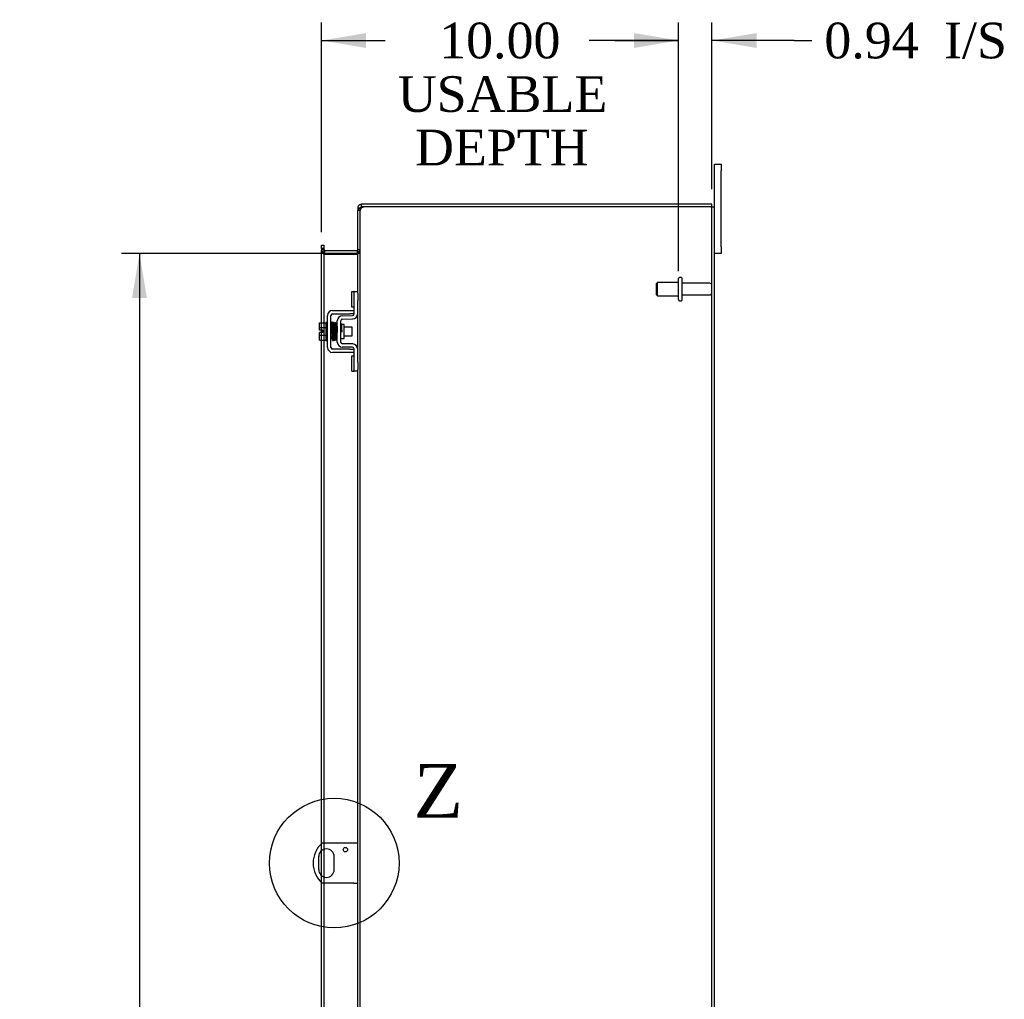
# Model space of a CAD drawing. Header units: inches. Extents: x 23 to 236, y 4 to 158.
# Tile 6 of 9: x 141 to 169, y 77 to 105. Entities that reach past the tile are written whole.
import ezdxf
from ezdxf.enums import TextEntityAlignment as Align
from ezdxf.lldxf.tags import DXFTag

# ---------------------------------------------------------------- set-up
doc = ezdxf.new("R2010")
doc.units = ezdxf.units.IN
doc.header["$MEASUREMENT"] = 0
doc.layers.get('0').update_dxf_attribs({"linetype": 'CONTINUOUS'})
for name, color, linetype in [('COM40153-1', 7, 'CONTINUOUS'), ('COM42667', 7, 'CONTINUOUS'), ('COM42780', 7, 'CONTINUOUS'), ('COM48456', 7, 'CONTINUOUS'), ('COM70236-2', 7, 'CONTINUOUS'), ('DEFAULT', 7, 'CONTINUOUS'), ('FET07710', 7, 'CONTINUOUS'), ('SCC19011', 7, 'CONTINUOUS'), ('SPR20265', 7, 'CONTINUOUS'), ('STD26094', 7, 'CONTINUOUS'), ('WAF25035', 7, 'CONTINUOUS')]:
    doc.layers.add(name, color=color, linetype=linetype)
doc.styles.add('SEACAD_TIMES_NEW_ROMAN', font='times.ttf')
tags = doc.linetypes.add('CENTER2', pattern=[1.125, 0.75, -0.125, 0.125, -0.125]).pattern_tags.tags
tags[10:11] = [DXFTag(74, 4), DXFTag(75, 0), DXFTag(340, '0'), DXFTag(46, 0.0), DXFTag(50, 0.0), DXFTag(44, 0.0), DXFTag(45, 0.0)]
tags[8:9] = [DXFTag(74, 4), DXFTag(75, 0), DXFTag(340, '0'), DXFTag(46, 0.0), DXFTag(50, 0.0), DXFTag(44, 0.0), DXFTag(45, 0.0)]
tags[6:7] = [DXFTag(74, 4), DXFTag(75, 0), DXFTag(340, '0'), DXFTag(46, 0.0), DXFTag(50, 0.0), DXFTag(44, 0.0), DXFTag(45, 0.0)]
tags[4:5] = [DXFTag(74, 4), DXFTag(75, 0), DXFTag(340, '0'), DXFTag(46, 0.0), DXFTag(50, 0.0), DXFTag(44, 0.0), DXFTag(45, 0.0)]

# ---------------------------------------------------------------- blocks, each defined once
blk = doc.blocks.new('GDIMGGROUP13')
at = {"layer": 'DEFAULT', "linetype": 'Continuous'}
for points in [[(150.822, 104.523), (149.572, 104.315), (150.822, 104.106)], [(158.326, 104.523), (158.326, 104.106), (159.576, 104.315)]]:
    blk.add_hatch(color=136, dxfattribs=at).paths.add_polyline_path(points)
at = {"layer": 'DEFAULT', "color": 136, "linetype": 'Continuous'}
for p, q in [((149.572, 98.944), (149.572, 104.815)), ((159.576, 97.849), (159.576, 104.815)), ((149.572, 104.315), (151.357, 104.315)), ((157.791, 104.315), (159.576, 104.315))]:
    blk.add_line(p, q, dxfattribs=at)
at = {"layer": 'DEFAULT', "color": 136, "linetype": 'Continuous', "style": 'SEACAD_TIMES_NEW_ROMAN'}
for s, p in [('10.00', (152.868, 104.815)), ('USABLE', (151.707, 103.315)), ('DEPTH', (152.192, 101.815))]:
    blk.add_text(s, height=1, dxfattribs=at).set_placement(p, align=Align.TOP_LEFT)
blk = doc.blocks.new('GDIMGGROUP20')
at = {"layer": 'DEFAULT', "linetype": 'Continuous'}
for points in [[(144.261, 97.099), (144.678, 97.099), (144.47, 98.349)], [(144.261, 54.349), (144.47, 53.099), (144.678, 54.349)]]:
    blk.add_hatch(color=136, dxfattribs=at).paths.add_polyline_path(points)
at = {"layer": 'DEFAULT', "color": 136, "linetype": 'Continuous'}
for p, q in [((149.614, 98.349), (143.97, 98.349)), ((144.47, 98.349), (144.47, 77.163)), ((144.47, 73.636), (144.47, 53.099)), ((149.18, 53.099), (143.97, 53.099))]:
    blk.add_line(p, q, dxfattribs=at)
at = {"layer": 'DEFAULT', "color": 136, "linetype": 'Continuous', "style": 'SEACAD_TIMES_NEW_ROMAN'}
for s, p in [('45.25', (142.763, 76.813)), ('OPENING ', (141.034, 75.313))]:
    blk.add_text(s, height=1, dxfattribs=at).set_placement(p, align=Align.TOP_LEFT)
blk = doc.blocks.new('SE1')
at = {"color": 136, "linetype": 'Continuous', "style": 'SEACAD_TIMES_NEW_ROMAN'}
blk.add_text('Z', height=1.5, dxfattribs=at).set_placement((152.152, 84.037), align=Align.TOP_LEFT)
blk = doc.blocks.new('SE')
at = {"layer": 'DEFAULT', "color": 7, "linetype": 'CENTER2'}
blk.add_circle((149.928, 81.264), 1.815, dxfattribs=at)
at = {"layer": 'DEFAULT'}
blk.add_blockref('SE1', (0, 0), dxfattribs=at)
blk = doc.blocks.new('GDIMGGROUP29')
at = {"layer": 'DEFAULT', "linetype": 'Continuous'}
for points in [[(158.326, 104.523), (158.326, 104.106), (159.576, 104.315)], [(161.763, 104.523), (160.513, 104.315), (161.763, 104.106)]]:
    blk.add_hatch(color=136, dxfattribs=at).paths.add_polyline_path(points)
at = {"layer": 'DEFAULT', "color": 136, "linetype": 'Continuous'}
for p, q in [((159.576, 97.849), (159.576, 104.815)), ((160.513, 100.152), (160.513, 104.815)), ((159.576, 104.315), (157.076, 104.315)), ((162.813, 104.315), (160.513, 104.315)), ((162.813, 104.315), (163.313, 104.315))]:
    blk.add_line(p, q, dxfattribs=at)
at = {"layer": 'DEFAULT', "color": 136, "linetype": 'Continuous', "style": 'SEACAD_TIMES_NEW_ROMAN'}
for s, p in [('I/S', (167.017, 104.815)), ('0.94', (163.663, 104.815))]:
    blk.add_text(s, height=1, dxfattribs=at).set_placement(p, align=Align.TOP_LEFT)

msp = doc.modelspace()

# ---------------------------------------------------------------- linework, layer by layer
at = {"layer": 'COM40153-1', "color": 7}
for p, q in [((150.477, 81.826), (149.589, 81.826)), ((150.585, 81.826), (150.477, 81.826)), ((149.491, 81.445), (149.491, 81.082)), ((149.928, 81.082), (149.928, 81.445)), ((150.477, 80.701), (149.589, 80.701)), ((150.477, 80.701), (150.585, 80.701))]:
    msp.add_line(p, q, dxfattribs=at)
msp.add_circle((150.241, 81.639), 0.0625, dxfattribs=at)
for centre, radius, start, end in [((150.085, 81.264), 0.75, 131.4096, 228.5904), ((149.71, 81.445), 0.218, 0, 180), ((149.71, 81.082), 0.218, 180, 0)]:
    msp.add_arc(centre, radius, start, end, dxfattribs=at)
at = {"layer": 'COM42667', "color": 7}
for p, q in [((149.739, 95.716), (149.739, 96.607)), ((149.834, 95.716), (149.834, 96.607)), ((149.882, 96.75), (150.365, 96.75)), ((149.882, 96.655), (150.365, 96.655)), ((150.365, 96.75), (150.49, 96.75)), ((150.49, 96.655), (150.365, 96.655)), ((150.365, 95.668), (149.882, 95.668)), ((150.365, 95.573), (149.882, 95.573)), ((150.365, 95.668), (150.49, 95.668)), ((150.49, 95.573), (150.365, 95.573))]:
    msp.add_line(p, q, dxfattribs=at)
for centre, radius, start, end in [((149.882, 96.607), 0.143, 90, 180), ((149.882, 96.607), 0.048, 90, 180), ((149.882, 95.716), 0.143, 180, 270), ((149.882, 95.716), 0.048, 180, 270)]:
    msp.add_arc(centre, radius, start, end, dxfattribs=at)
at = {"layer": 'COM42780', "color": 7}
for p, q in [((150.425, 96.84), (150.425, 97.277)), ((150.425, 97.277), (150.476, 97.277)), ((150.49, 97.277), (150.476, 97.277)), ((150.49, 97.027), (150.49, 97.277)), ((150.49, 97.277), (150.585, 97.277)), ((150.585, 97.23), (150.585, 97.027)), ((150.49, 96.655), (150.49, 97.027)), ((150.585, 96.655), (150.585, 97.027)), ((150.153, 96.602), (150.443, 96.607)), ((150.476, 96.84), (150.425, 96.84)), ((150.476, 96.84), (150.49, 96.84)), ((150.013, 95.865), (150.013, 96.459)), ((150.108, 95.865), (150.108, 96.459)), ((150.203, 96.357), (150.136, 96.357)), ((150.155, 96.507), (150.444, 96.512)), ((150.203, 95.967), (150.203, 96.357)), ((150.108, 95.967), (150.203, 95.967)), ((150.444, 95.812), (150.155, 95.817)), ((150.443, 95.717), (150.153, 95.722)), ((150.425, 95.046), (150.425, 95.483)), ((150.425, 95.483), (150.476, 95.483)), ((150.49, 95.483), (150.476, 95.483)), ((150.49, 95.296), (150.49, 95.669)), ((150.585, 95.296), (150.585, 95.669)), ((150.49, 95.046), (150.49, 95.296)), ((150.585, 95.296), (150.585, 95.093)), ((150.425, 95.046), (150.476, 95.046)), ((150.476, 95.046), (150.49, 95.046)), ((150.585, 95.046), (150.49, 95.046))]:
    msp.add_line(p, q, dxfattribs=at)
for centre, radius, start, end in [((150.156, 96.459), 0.143, 91, 180), ((150.442, 96.655), 0.048, 271, 0), ((150.442, 96.655), 0.143, 271, 0), ((150.156, 96.459), 0.048, 91, 180), ((150.156, 95.865), 0.143, 180, 269), ((150.156, 95.865), 0.048, 180, 269), ((150.442, 95.669), 0.143, 0, 89), ((150.442, 95.669), 0.048, 0, 89)]:
    msp.add_arc(centre, radius, start, end, dxfattribs=at)
at = {"layer": 'COM48456', "color": 7}
for p, q in [((160.477, 99.652), (150.811, 99.652)), ((160.477, 99.652), (160.585, 99.652)), ((160.513, 51.796), (160.513, 99.652)), ((160.585, 51.796), (160.585, 99.652)), ((150.657, 99.547), (150.585, 99.547)), ((150.585, 97.23), (150.585, 99.547)), ((150.657, 99.547), (150.663, 99.579)), ((150.657, 51.901), (150.657, 99.547)), ((149.572, 98.484), (149.572, 98.444)), ((149.644, 98.484), (149.572, 98.484)), ((149.572, 96.403), (149.572, 98.444)), ((149.644, 98.409), (149.572, 98.409)), ((149.668, 98.324), (149.643, 98.324)), ((149.644, 98.444), (149.644, 98.484)), ((149.644, 96.403), (149.644, 98.444)), ((149.668, 98.324), (149.68, 98.324)), ((149.68, 98.324), (150.549, 98.324)), ((150.549, 98.324), (150.559, 98.324)), ((150.559, 98.324), (150.579, 98.324)), ((150.585, 98.398), (150.657, 98.398)), ((150.585, 95.669), (150.585, 96.655)), ((149.572, 96.196), (149.572, 96.403)), ((149.644, 95.921), (149.644, 96.403)), ((149.572, 96.128), (149.572, 96.196)), ((149.572, 95.921), (149.572, 96.128)), ((149.572, 81.811), (149.572, 95.921)), ((149.644, 81.826), (149.644, 95.921)), ((150.585, 76.792), (150.585, 95.093)), ((149.572, 81.615), (149.572, 81.811)), ((149.644, 81.653), (149.644, 81.826)), ((149.572, 80.913), (149.572, 81.615)), ((149.644, 80.874), (149.644, 81.653)), ((149.572, 80.717), (149.572, 80.913)), ((149.644, 80.701), (149.644, 80.874)), ((149.572, 75.965), (149.572, 80.717)), ((149.644, 75.965), (149.644, 80.701))]:
    msp.add_line(p, q, dxfattribs=at)
for centre, radius, start, end in [((150.738, 99.408), 0.219, 101.9345, 128.5283), ((150.753, 99.547), 0.0962, 128.8912, 160.5605), ((150.811, 99.402), 0.25, 90, 118.1546), ((150.632, 99.543), 0.0474, 129.5351, 175.4044), ((149.832, 98.416), 0.189, 182.2399, 209.1867), ((150.443, 98.406), 0.142, 324.6894, 356.6558)]:
    msp.add_arc(centre, radius, start, end, dxfattribs=at)
for points in [[(149.572, 98.409), (149.572, 98.401), (149.574, 98.394), (149.58, 98.38), (149.585, 98.373), (149.598, 98.359), (149.606, 98.352), (149.623, 98.338), (149.633, 98.331), (149.643, 98.324)], [(150.579, 98.324), (150.59, 98.33), (150.601, 98.336), (150.62, 98.349), (150.628, 98.355), (150.642, 98.367), (150.648, 98.373), (150.655, 98.386), (150.657, 98.392), (150.657, 98.398)]]:
    msp.add_open_spline(points, degree=3, knots=[0, 0, 0, 0, 0.25, 0.25, 0.5, 0.5, 0.75, 0.75, 1, 1, 1, 1], dxfattribs=at)
at = {"layer": 'COM70236-2', "color": 7}
for p, q in [((150.585, 99.616), (150.585, 99.547)), ((150.657, 99.616), (150.585, 99.616)), ((150.663, 99.635), (150.657, 99.616)), ((150.657, 99.616), (150.657, 99.547)), ((150.693, 99.652), (150.693, 99.724)), ((150.811, 99.724), (150.693, 99.724)), ((150.811, 99.652), (150.693, 99.652)), ((160.513, 99.724), (150.811, 99.724)), ((160.513, 99.652), (160.513, 99.724)), ((149.572, 98.579), (149.644, 98.579)), ((149.572, 98.508), (149.572, 98.579)), ((149.644, 98.508), (149.644, 98.579)), ((149.572, 98.484), (149.572, 98.508)), ((149.644, 98.457), (149.572, 98.457)), ((149.649, 98.372), (149.643, 98.355)), ((149.644, 98.484), (149.644, 98.508)), ((149.668, 98.423), (149.649, 98.372)), ((150.549, 98.421), (149.68, 98.421)), ((150.549, 98.349), (149.68, 98.349)), ((150.559, 98.422), (150.577, 98.36)), ((150.577, 98.36), (150.579, 98.353)), ((150.585, 98.457), (150.657, 98.457))]:
    msp.add_line(p, q, dxfattribs=at)
for centre, radius, start, end in [((150.693, 99.616), 0.108, 147.3569, 180), ((150.693, 99.616), 0.108, 90, 147.3569), ((150.693, 99.616), 0.036, 90, 147.3569), ((149.68, 98.457), 0.108, 180, 250.2179), ((149.68, 98.457), 0.108, 250.2179, 257.0013), ((149.68, 98.457), 0.036, 180, 250.2179), ((149.68, 98.457), 0.108, 257.0013, 270), ((149.68, 98.457), 0.036, 250.2179, 270), ((150.549, 98.457), 0.036, 270, 286.2205), ((150.549, 98.457), 0.108, 270, 286.2205), ((150.549, 98.457), 0.036, 286.2205, 0), ((150.549, 98.457), 0.108, 286.2205, 360)]:
    msp.add_arc(centre, radius, start, end, dxfattribs=at)
at = {"layer": 'FET07710', "color": 7}
for p, q in [((160.585, 100.661), (160.585, 100.849)), ((160.585, 100.849), (160.772, 100.849)), ((160.772, 100.849), (160.772, 100.661)), ((160.585, 99.652), (160.585, 100.661)), ((160.772, 98.536), (160.772, 100.661)), ((160.772, 98.536), (160.772, 98.349)), ((160.772, 98.349), (160.585, 98.349))]:
    msp.add_line(p, q, dxfattribs=at)
at = {"layer": 'SCC19011', "color": 7}
for p, q in [((149.513, 96.403), (149.694, 96.403)), ((149.513, 96.271), (149.513, 96.403)), ((149.513, 96.271), (149.694, 96.271)), ((149.513, 96.196), (149.513, 96.271)), ((149.608, 96.196), (149.513, 96.196)), ((149.513, 96.053), (149.513, 96.128)), ((149.608, 96.128), (149.513, 96.128)), ((149.513, 96.053), (149.694, 96.053)), ((149.513, 95.921), (149.513, 96.053)), ((149.608, 96.128), (149.608, 96.196)), ((149.858, 96.284), (149.834, 96.284)), ((149.834, 96.04), (149.866, 96.04)), ((149.907, 96.284), (149.893, 96.284)), ((149.901, 96.04), (149.916, 96.04)), ((149.957, 96.284), (149.942, 96.284)), ((149.951, 96.04), (149.967, 96.04)), ((150.007, 96.284), (149.992, 96.284)), ((150.001, 96.04), (150.013, 96.04)), ((150.426, 96.284), (150.203, 96.284)), ((150.203, 96.04), (150.426, 96.04)), ((150.426, 96.04), (150.426, 96.284)), ((149.513, 95.921), (149.694, 95.921))]:
    msp.add_line(p, q, dxfattribs=at)
at = {"layer": 'SPR20265', "color": 7}
msp.add_line((150.112, 96.162), (150.147, 96.162), dxfattribs=at)
for centre, radius, start, end in [((154.815, 95.983), 4.985, 175.1825, 176.5376), ((149.967, 96.386), 0.0181, 0.2962, 180.6354), ((154.785, 95.984), 4.919, 179.5796, 179.9446)]:
    msp.add_arc(centre, radius, start, end, dxfattribs=at)
for start_param, end_param in [(0, 2.474646), (3.808539, 6.283185)]:
    msp.add_ellipse((149.848, 95.989), major_axis=(0.0175, 0), ratio=0.707107, start_param=start_param, end_param=end_param, dxfattribs=at)
for points, knots in [([(149.884, 96.402), (149.884, 96.403), (149.884, 96.405), (149.883, 96.408), (149.882, 96.41), (149.881, 96.413), (149.879, 96.415), (149.876, 96.417), (149.873, 96.419), (149.868, 96.42), (149.862, 96.419), (149.855, 96.415), (149.849, 96.407), (149.848, 96.401), (149.848, 96.398)], [0, 0, 0, 0, 0.03948, 0.078027, 0.11705, 0.157795, 0.20119, 0.247813, 0.297965, 0.351797, 0.472995, 0.624898, 0.803476, 1, 1, 1, 1]), ([(149.85, 96.399), (149.85, 96.399), (149.851, 96.398), (149.853, 96.379), (149.855, 96.344), (149.857, 96.303), (149.858, 96.262), (149.86, 96.223), (149.861, 96.191), (149.862, 96.163), (149.863, 96.137), (149.864, 96.108), (149.865, 96.072), (149.866, 96.033), (149.868, 95.992), (149.87, 95.955), (149.872, 95.928), (149.874, 95.924), (149.875, 95.923)], [0.0402294, 0.0402294, 0.0402294, 0.0402294, 0.0962651, 0.1836152, 0.2619538, 0.3312786, 0.3915016, 0.442594, 0.4845239, 0.5172899, 0.5463931, 0.5841023, 0.6308517, 0.6866387, 0.7514677, 0.8253147, 0.9081399, 0.9951321, 0.9951321, 0.9951321, 0.9951321]), ([(149.909, 95.927), (149.908, 95.928), (149.907, 95.931), (149.905, 95.957), (149.903, 95.993), (149.901, 96.033), (149.9, 96.072), (149.899, 96.108), (149.898, 96.137), (149.897, 96.163), (149.896, 96.191), (149.895, 96.223), (149.893, 96.262), (149.892, 96.304), (149.89, 96.346), (149.888, 96.382), (149.886, 96.403), (149.884, 96.405), (149.884, 96.405)], [0.007956, 0.007956, 0.007956, 0.007956, 0.0902869, 0.171964, 0.2449933, 0.3092617, 0.364675, 0.4111808, 0.4487353, 0.4777397, 0.5104186, 0.5522907, 0.6034131, 0.6638342, 0.7336337, 0.8128446, 0.9016052, 0.9648764, 0.9648764, 0.9648764, 0.9648764]), ([(149.899, 96.398), (149.898, 96.395), (149.896, 96.382), (149.894, 96.349), (149.893, 96.319), (149.892, 96.303), (149.892, 96.301)], [0.0981827, 0.0981827, 0.0981827, 0.0981827, 0.1867929, 0.2658332, 0.3354212, 0.34433, 0.34433, 0.34433, 0.34433]), ([(149.936, 96.387), (149.936, 96.392), (149.935, 96.399), (149.928, 96.408), (149.922, 96.411), (149.918, 96.412), (149.914, 96.411), (149.91, 96.41), (149.907, 96.408), (149.904, 96.406), (149.902, 96.402), (149.9, 96.398), (149.9, 96.395), (149.9, 96.394)], [0, 0, 0, 0, 0.337377, 0.476585, 0.593946, 0.643993, 0.690857, 0.738213, 0.787078, 0.837877, 0.890521, 0.944659, 1, 1, 1, 1]), ([(149.901, 96.389), (149.902, 96.382), (149.903, 96.368), (149.906, 96.319), (149.909, 96.254), (149.911, 96.176), (149.914, 96.094), (149.917, 96.02), (149.92, 95.96), (149.922, 95.944), (149.923, 95.935)], [0, 0, 0, 0, 0.114486, 0.231947, 0.352472, 0.475982, 0.602512, 0.732024, 0.864532, 1, 1, 1, 1]), ([(149.958, 95.937), (149.957, 95.944), (149.955, 95.956), (149.953, 96.003), (149.95, 96.067), (149.947, 96.145), (149.945, 96.227), (149.942, 96.302), (149.939, 96.364), (149.937, 96.382), (149.936, 96.391)], [0, 0, 0, 0, 0.112935, 0.229308, 0.349042, 0.472285, 0.598918, 0.729117, 0.862747, 1, 1, 1, 1]), ([(149.949, 96.389), (149.948, 96.387), (149.947, 96.382), (149.945, 96.354), (149.943, 96.323), (149.942, 96.303), (149.942, 96.297)], [0, 0, 0, 0, 0.0920689, 0.1750905, 0.2491163, 0.2787764, 0.2787764, 0.2787764, 0.2787764]), ([(149.949, 96.385), (149.95, 96.384), (149.952, 96.38), (149.954, 96.354), (149.956, 96.319), (149.958, 96.272), (149.96, 96.217), (149.962, 96.157), (149.964, 96.095), (149.967, 96.037), (149.969, 95.989), (149.971, 95.957), (149.973, 95.938), (149.974, 95.937), (149.975, 95.937)], [0.0030153, 0.0030153, 0.0030153, 0.0030153, 0.0911168, 0.1734244, 0.2469059, 0.3115047, 0.4137106, 0.4808253, 0.5545336, 0.6652124, 0.7347799, 0.8137322, 0.9021481, 0.9589659, 0.9589659, 0.9589659, 0.9589659]), ([(150.009, 95.945), (150.008, 95.945), (150.007, 95.945), (150.006, 95.961), (150.004, 95.992), (150.001, 96.039), (149.999, 96.096), (149.997, 96.157), (149.995, 96.217), (149.993, 96.273), (149.991, 96.32), (149.989, 96.356), (149.987, 96.383), (149.985, 96.387), (149.984, 96.389)], [0.04806, 0.04806, 0.04806, 0.04806, 0.0950174, 0.1815834, 0.2594443, 0.3284541, 0.4389593, 0.5129458, 0.5804713, 0.6835524, 0.7488804, 0.8233727, 0.9070568, 1, 1, 1, 1]), ([(150.013, 96.396), (150.011, 96.396), (150.007, 96.394), (149.998, 96.386), (149.998, 96.375), (149.994, 96.346), (149.993, 96.316), (149.992, 96.296), (149.992, 96.292)], [0.5123447, 0.5123447, 0.5123447, 0.5123447, 0.5177994, 0.525151, 0.5633792, 0.6073205, 0.6548363, 0.6646728, 0.6646728, 0.6646728, 0.6646728]), ([(150.003, 96.366), (150.003, 96.365), (150.002, 96.364), (150.003, 96.354), (150.005, 96.329), (150.007, 96.279), (150.01, 96.22), (150.012, 96.169), (150.013, 96.144), (150.013, 96.135)], [0.5349665, 0.5349665, 0.5349665, 0.5349665, 0.5439036, 0.5644155, 0.6082886, 0.6560238, 0.7153998, 0.7518561, 0.772357, 0.772357, 0.772357, 0.772357]), ([(150.134, 96.364), (150.134, 96.365), (150.134, 96.368), (150.133, 96.372), (150.13, 96.375), (150.127, 96.378), (150.124, 96.38), (150.119, 96.381), (150.113, 96.381), (150.109, 96.379), (150.108, 96.378)], [0, 0, 0, 0, 0.0589773, 0.1211115, 0.1849679, 0.2490189, 0.31194, 0.3728411, 0.4898099, 0.5959107, 0.5959107, 0.5959107, 0.5959107]), ([(150.147, 96.162), (150.146, 96.177), (150.145, 96.203), (150.144, 96.243), (150.142, 96.28), (150.14, 96.312), (150.139, 96.337), (150.137, 96.356), (150.135, 96.365), (150.134, 96.366), (150.134, 96.366)], [0, 0, 0, 0, 0.1236932, 0.2477957, 0.3722334, 0.4970307, 0.6222178, 0.7477992, 0.8737106, 0.9604174, 0.9604174, 0.9604174, 0.9604174]), ([(149.96, 95.931), (149.961, 95.934), (149.962, 95.947), (149.965, 95.98), (149.966, 96.01), (149.967, 96.027), (149.967, 96.029)], [0.0989373, 0.0989373, 0.0989373, 0.0989373, 0.1880575, 0.2674974, 0.3374282, 0.3488368, 0.3488368, 0.3488368, 0.3488368]), ([(150.108, 96.258), (150.108, 96.253), (150.109, 96.235), (150.11, 96.202), (150.111, 96.177), (150.112, 96.162)], [0.6947964, 0.6947964, 0.6947964, 0.6947964, 0.7496304, 0.874808, 1, 1, 1, 1]), ([(149.874, 95.925), (149.874, 95.923), (149.874, 95.921), (149.876, 95.917), (149.878, 95.913), (149.882, 95.91), (149.888, 95.907), (149.895, 95.907), (149.902, 95.91), (149.907, 95.914), (149.91, 95.92), (149.91, 95.924), (149.91, 95.926)], [0, 0, 0, 0, 0.065589, 0.134096, 0.204, 0.273642, 0.405923, 0.527776, 0.652215, 0.775569, 0.89228, 1, 1, 1, 1]), ([(149.909, 95.923), (149.91, 95.926), (149.912, 95.932), (149.914, 95.963), (149.916, 95.996), (149.917, 96.017), (149.917, 96.024)], [0, 0, 0, 0, 0.0928591, 0.1764944, 0.2509703, 0.283562, 0.283562, 0.283562, 0.283562]), ([(149.922, 95.939), (149.923, 95.934), (149.924, 95.927), (149.931, 95.919), (149.936, 95.916), (149.941, 95.916), (149.945, 95.916), (149.948, 95.917), (149.952, 95.919), (149.955, 95.922), (149.957, 95.925), (149.959, 95.929), (149.959, 95.932), (149.959, 95.933)], [0, 0, 0, 0, 0.324319, 0.462115, 0.581304, 0.633213, 0.682431, 0.732423, 0.783847, 0.836789, 0.89085, 0.94542, 1, 1, 1, 1]), ([(149.975, 95.941), (149.975, 95.94), (149.975, 95.938), (149.975, 95.935), (149.976, 95.933), (149.978, 95.93), (149.98, 95.928), (149.983, 95.926), (149.986, 95.924), (149.991, 95.923), (149.997, 95.924), (150.004, 95.928), (150.01, 95.936), (150.011, 95.942), (150.011, 95.946)], [0, 0, 0, 0, 0.039675, 0.078069, 0.116606, 0.156607, 0.199119, 0.244855, 0.294249, 0.347558, 0.468612, 0.621309, 0.801496, 1, 1, 1, 1])]:
    msp.add_open_spline(points, degree=3, knots=knots, dxfattribs=at)
for points in [[(150.011, 95.942), (150.011, 95.948), (150.012, 95.953), (150.013, 95.962)], [(150.11, 95.954), (150.111, 95.957), (150.111, 95.961), (150.112, 95.966)]]:
    msp.add_open_spline(points, degree=3, dxfattribs=at)
at = {"layer": 'STD26094', "color": 7}
for p, q in [((158.988, 97.536), (158.951, 97.499)), ((158.951, 97.499), (158.951, 97.199)), ((158.988, 97.161), (158.988, 97.536)), ((159.576, 97.536), (158.988, 97.536)), ((159.576, 97.054), (159.576, 97.644)), ((159.646, 97.674), (159.606, 97.674)), ((159.676, 97.054), (159.676, 97.644)), ((160.453, 97.514), (159.676, 97.514)), ((158.951, 97.199), (158.988, 97.161)), ((158.988, 97.161), (159.576, 97.161)), ((159.676, 97.184), (160.453, 97.184)), ((159.606, 97.024), (159.646, 97.024))]:
    msp.add_line(p, q, dxfattribs=at)
for centre, radius, start, end in [((159.606, 97.644), 0.03, 90, 180), ((159.646, 97.644), 0.03, 0, 90), ((160.453, 97.454), 0.06, 0, 90), ((160.453, 97.244), 0.06, 270, 0), ((159.606, 97.054), 0.03, 180, 270), ((159.646, 97.054), 0.03, 270, 0)]:
    msp.add_arc(centre, radius, start, end, dxfattribs=at)
at = {"layer": 'WAF25035', "color": 7}
for p, q in [((149.694, 96.412), (149.694, 95.912)), ((149.739, 96.412), (149.694, 96.412)), ((149.694, 95.912), (149.739, 95.912))]:
    msp.add_line(p, q, dxfattribs=at)

# ---------------------------------------------------------------- block references
at = {"layer": 'DEFAULT', "color": 7}
for name in ['GDIMGGROUP29', 'GDIMGGROUP13', 'GDIMGGROUP20', 'SE']:
    msp.add_blockref(name, (0, 0), dxfattribs=at)

doc.saveas('drawing.dxf')
